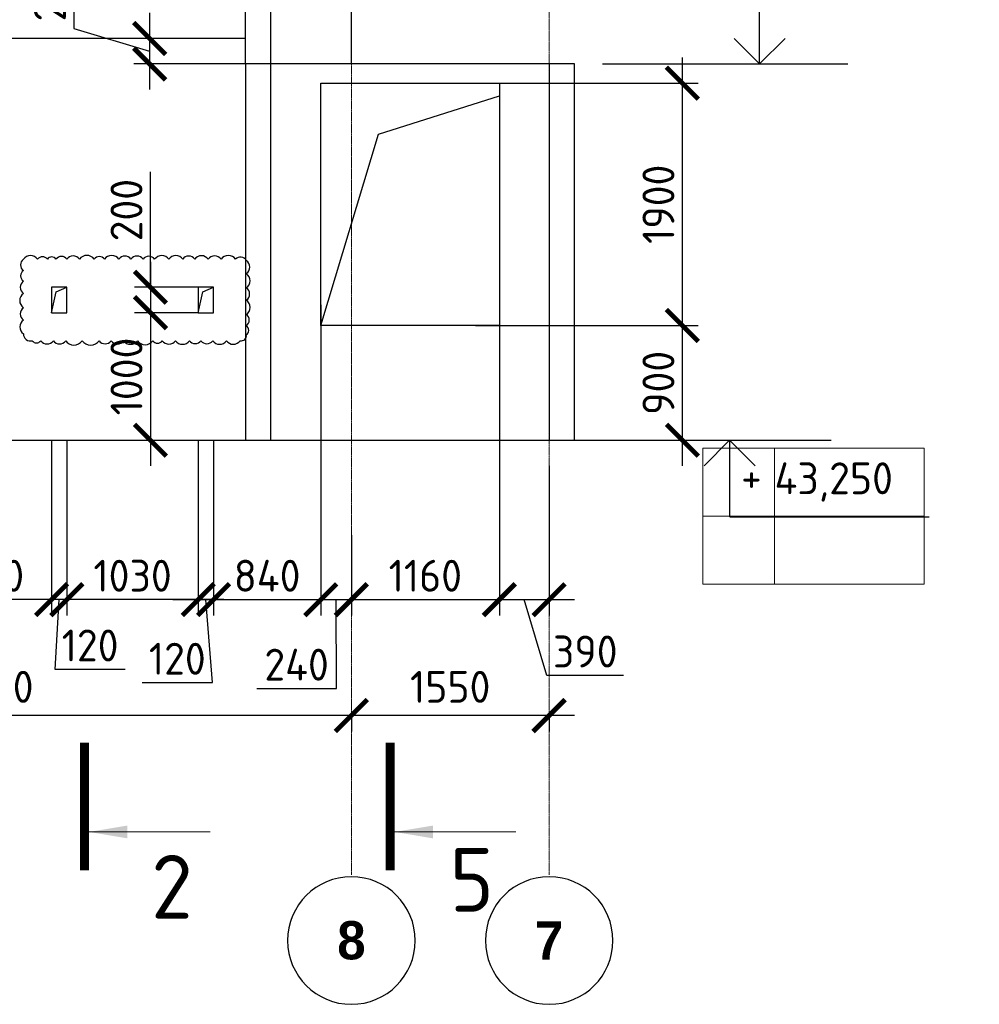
# Model space of a CAD drawing. Header units: millimetres. Extents: x 247266 to 730847, y -636031 to 10052.
# Tile 168 of 256: x 560540 to 568062, y -298620 to -290901. Entities that reach past the tile are written whole.
import ezdxf

# ---------------------------------------------------------------- set-up
doc = ezdxf.new("R2010")
doc.units = ezdxf.units.MM
for name, pattern in [('______5', [1100, 800, -100, 100, -100]), ('________', [0]), ('HIDDEN2', [4.7625, 3.175, -1.5875]), ('осевая', [50.8, 31.75, -6.35, 6.35, -6.35])]:
    doc.linetypes.add(name, pattern=pattern)
for name, color, linetype, lineweight in [('RAZMER', 7, 'Continuous', 15), ('Standard', 7, 'Continuous', 25), ('АС-Таблицы', 7, 'Continuous', 20), ('Оси', 7, '______5', 18), ('отметки', 7, 'Continuous', 18), ('Узлы', 7, 'Continuous', 0)]:
    doc.layers.add(name, color=color, linetype=linetype, lineweight=lineweight)
for name, color, linetype in [('Изменения', 1, 'Continuous'), ('РАЗМЕРЫ', 7, 'Continuous'), ('СПДС_РАЗМЕРЫ', 7, 'Continuous')]:
    doc.layers.add(name, color=color, linetype=linetype)
doc.styles.add('Century Gothic', font='GOTHIC.TTF')
doc.styles.add('GOST-2.304_Type-B', font='GOST_Common.ttf')
doc.styles.add('ГОСТ', font='GOST_Common.ttf')
doc.dimstyles.new('СПДС', dxfattribs={"dimscale": 100, "dimtxt": 2.5, "dimasz": 2.5, "dimexe": 1.25, "dimexo": 0, "dimtad": 1, "dimdec": 0, "dimtxsty": 'GOST-2.304_Type-B', "dimblk": 'ARCHTICK', "dimcen": 2.5, "dimdle": 2, "dimadec": 0, "dimazin": 2, "dimtfac": 0.75, "dimtdec": 0, "dimtmove": 1, "dimatfit": 3, "dimfxl": 1, "dimtolj": 1, "dimarcsym": 1})

# ---------------------------------------------------------------- blocks, each defined once
blk = doc.blocks.new('_ArchTick')
at = {"color": 0, "linetype": 'ByBlock', "const_width": 0.15}
blk.add_lwpolyline([(-0.5, -0.5), (0.5, 0.5)], dxfattribs=at)
blk = doc.blocks.new('*D1082')
at = {"color": 0, "lineweight": -2}
for p, q in [((538706.6, -296143.4), (538706.6, -296018.4)), ((539806.6, -296143.4), (539806.6, -296018.4)), ((540006.6, -296143.4), (538506.6, -296143.4))]:
    blk.add_line(p, q, dxfattribs=at)
at = {"layer": 'DEFPOINTS', "color": 0, "ltscale": 100}
for p in [(538706.6, -296143.4), (538706.6, -296143.4), (539806.6, -296143.4)]:
    blk.add_point(p, dxfattribs=at)
at = {"color": 0, "lineweight": -2, "ltscale": 100, "xscale": 250, "yscale": 250, "zscale": 250, "rotation": 180}
blk.add_blockref('_ArchTick', (538706.6, -296143.4), dxfattribs=at)
at = {"color": 0, "lineweight": -2, "ltscale": 100, "xscale": 250, "yscale": 250, "zscale": 250}
blk.add_blockref('_ArchTick', (539806.6, -296143.4), dxfattribs=at)
at = {"color": 0, "lineweight": 0, "ltscale": 100, "insert": (539256.6, -295918.3), "char_height": 250, "width": 83333.333, "attachment_point": 5, "style": 'GOST-2.304_Type-B'}
blk.add_mtext('\\A1;1100', dxfattribs=at)
blk = doc.blocks.new('*D1083')
at = {"color": 0, "lineweight": -2}
for p, q in [((535706.6, -296143.4), (535706.6, -296018.4)), ((538706.6, -296143.4), (538706.6, -296018.4)), ((538906.6, -296143.4), (535506.6, -296143.4))]:
    blk.add_line(p, q, dxfattribs=at)
at = {"layer": 'DEFPOINTS', "color": 0, "ltscale": 100}
for p in [(535706.6, -296143.4), (535706.6, -296143.4), (538706.6, -296143.4)]:
    blk.add_point(p, dxfattribs=at)
at = {"color": 0, "lineweight": -2, "ltscale": 100, "xscale": 250, "yscale": 250, "zscale": 250, "rotation": 180}
blk.add_blockref('_ArchTick', (535706.6, -296143.4), dxfattribs=at)
at = {"color": 0, "lineweight": -2, "ltscale": 100, "xscale": 250, "yscale": 250, "zscale": 250}
blk.add_blockref('_ArchTick', (538706.6, -296143.4), dxfattribs=at)
at = {"color": 0, "lineweight": 0, "ltscale": 100, "insert": (537231.7, -295918.3), "char_height": 250, "width": 83333.333, "attachment_point": 5, "style": 'GOST-2.304_Type-B'}
blk.add_mtext('\\A1;3000', dxfattribs=at)
blk = doc.blocks.new('*D1084')
at = {"color": 0, "lineweight": -2}
for p, q in [((532606.6, -296567), (532606.6, -296018.4)), ((535706.6, -296143.4), (535706.6, -296018.4)), ((535906.6, -296143.4), (532406.6, -296143.4))]:
    blk.add_line(p, q, dxfattribs=at)
at = {"layer": 'DEFPOINTS', "color": 0, "ltscale": 100}
for p in [(532606.6, -296143.4), (535706.6, -296143.4), (532606.6, -296567)]:
    blk.add_point(p, dxfattribs=at)
at = {"color": 0, "lineweight": -2, "ltscale": 100, "xscale": 250, "yscale": 250, "zscale": 250, "rotation": 180}
blk.add_blockref('_ArchTick', (532606.6, -296143.4), dxfattribs=at)
at = {"color": 0, "lineweight": -2, "ltscale": 100, "xscale": 250, "yscale": 250, "zscale": 250}
blk.add_blockref('_ArchTick', (535706.6, -296143.4), dxfattribs=at)
at = {"color": 0, "lineweight": 0, "ltscale": 100, "insert": (534156.6, -295918.3), "char_height": 250, "width": 83333.333, "attachment_point": 5, "style": 'GOST-2.304_Type-B'}
blk.add_mtext('\\A1;3100', dxfattribs=at)
blk = doc.blocks.new('*D1085')
at = {"color": 0, "lineweight": -2}
for p, q in [((551462.2, -296143.4), (551462.2, -296018.4)), ((552562.2, -296143.4), (552562.2, -296018.4)), ((552762.2, -296143.4), (551262.2, -296143.4))]:
    blk.add_line(p, q, dxfattribs=at)
at = {"layer": 'DEFPOINTS', "color": 0, "ltscale": 100}
for p in [(551462.2, -296143.4), (551462.2, -296143.4), (552562.2, -296143.4)]:
    blk.add_point(p, dxfattribs=at)
at = {"color": 0, "lineweight": -2, "ltscale": 100, "xscale": 250, "yscale": 250, "zscale": 250, "rotation": 180}
blk.add_blockref('_ArchTick', (551462.2, -296143.4), dxfattribs=at)
at = {"color": 0, "lineweight": -2, "ltscale": 100, "xscale": 250, "yscale": 250, "zscale": 250}
blk.add_blockref('_ArchTick', (552562.2, -296143.4), dxfattribs=at)
at = {"color": 0, "lineweight": 0, "ltscale": 100, "insert": (552012.2, -295918.3), "char_height": 250, "width": 83333.333, "attachment_point": 5, "style": 'GOST-2.304_Type-B'}
blk.add_mtext('\\A1;1100', dxfattribs=at)
blk = doc.blocks.new('*D1086')
at = {"color": 0, "lineweight": -2}
for p, q in [((548462.2, -296143.4), (548462.2, -296018.4)), ((551462.2, -296143.4), (551462.2, -296018.4)), ((551662.2, -296143.4), (548262.2, -296143.4))]:
    blk.add_line(p, q, dxfattribs=at)
at = {"layer": 'DEFPOINTS', "color": 0, "ltscale": 100}
for p in [(548462.2, -296143.4), (548462.2, -296143.4), (551462.2, -296143.4)]:
    blk.add_point(p, dxfattribs=at)
at = {"color": 0, "lineweight": -2, "ltscale": 100, "xscale": 250, "yscale": 250, "zscale": 250, "rotation": 180}
blk.add_blockref('_ArchTick', (548462.2, -296143.4), dxfattribs=at)
at = {"color": 0, "lineweight": -2, "ltscale": 100, "xscale": 250, "yscale": 250, "zscale": 250}
blk.add_blockref('_ArchTick', (551462.2, -296143.4), dxfattribs=at)
at = {"color": 0, "lineweight": 0, "ltscale": 100, "insert": (549987.3, -295918.3), "char_height": 250, "width": 83333.333, "attachment_point": 5, "style": 'GOST-2.304_Type-B'}
blk.add_mtext('\\A1;3000', dxfattribs=at)
blk = doc.blocks.new('*D1087')
at = {"color": 0, "lineweight": -2}
for p, q in [((545362.2, -296567), (545362.2, -296018.4)), ((548462.2, -296143.4), (548462.2, -296018.4)), ((548662.2, -296143.4), (545162.2, -296143.4))]:
    blk.add_line(p, q, dxfattribs=at)
at = {"layer": 'DEFPOINTS', "color": 0, "ltscale": 100}
for p in [(545362.2, -296143.4), (548462.2, -296143.4), (545362.2, -296567)]:
    blk.add_point(p, dxfattribs=at)
at = {"color": 0, "lineweight": -2, "ltscale": 100, "xscale": 250, "yscale": 250, "zscale": 250, "rotation": 180}
blk.add_blockref('_ArchTick', (545362.2, -296143.4), dxfattribs=at)
at = {"color": 0, "lineweight": -2, "ltscale": 100, "xscale": 250, "yscale": 250, "zscale": 250}
blk.add_blockref('_ArchTick', (548462.2, -296143.4), dxfattribs=at)
at = {"color": 0, "lineweight": 0, "ltscale": 100, "insert": (546912.2, -295918.3), "char_height": 250, "width": 83333.333, "attachment_point": 5, "style": 'GOST-2.304_Type-B'}
blk.add_mtext('\\A1;3100', dxfattribs=at)
blk = doc.blocks.new('NSY101')
at = {"color": 0, "linetype": 'ByBlock', "lineweight": -2}
blk.add_circle((0, 0), 50, dxfattribs=at)
blk = doc.blocks.new('*D1163')
at = {"color": 0, "lineweight": -2}
for p, q in [((564889.3, -296356.6), (562939.3, -296356.6)), ((563139.3, -296356.6), (563139.3, -296481.6)), ((564689.3, -296356.6), (564689.3, -296481.6))]:
    blk.add_line(p, q, dxfattribs=at)
at = {"layer": 'DEFPOINTS', "color": 0, "ltscale": 100}
for p in [(563139.3, -296356.6), (563139.3, -296356.6), (564689.3, -296356.6)]:
    blk.add_point(p, dxfattribs=at)
at = {"color": 0, "lineweight": -2, "ltscale": 100, "xscale": 250, "yscale": 250, "zscale": 250, "rotation": 180}
blk.add_blockref('_ArchTick', (563139.3, -296356.6), dxfattribs=at)
at = {"color": 0, "lineweight": -2, "ltscale": 100, "xscale": 250, "yscale": 250, "zscale": 250}
blk.add_blockref('_ArchTick', (564689.3, -296356.6), dxfattribs=at)
at = {"color": 0, "lineweight": 0, "ltscale": 100, "insert": (563914.3, -296131.5), "char_height": 250, "width": 83333.333, "attachment_point": 5, "style": 'GOST-2.304_Type-B'}
blk.add_mtext('\\A1;1550', dxfattribs=at)
blk = doc.blocks.new('*D1164')
at = {"color": 0, "lineweight": -2}
for p, q in [((563339.3, -296356.6), (557239.3, -296356.6)), ((557439.3, -296356.6), (557439.3, -296481.6)), ((563139.3, -296356.6), (563139.3, -296481.6))]:
    blk.add_line(p, q, dxfattribs=at)
at = {"layer": 'DEFPOINTS', "color": 0, "ltscale": 100}
for p in [(557439.3, -296356.6), (557439.3, -296356.6), (563139.3, -296356.6)]:
    blk.add_point(p, dxfattribs=at)
at = {"color": 0, "lineweight": -2, "ltscale": 100, "xscale": 250, "yscale": 250, "zscale": 250, "rotation": 180}
blk.add_blockref('_ArchTick', (557439.3, -296356.6), dxfattribs=at)
at = {"color": 0, "lineweight": -2, "ltscale": 100, "xscale": 250, "yscale": 250, "zscale": 250}
blk.add_blockref('_ArchTick', (563139.3, -296356.6), dxfattribs=at)
at = {"color": 0, "lineweight": 0, "ltscale": 100, "insert": (560314.5, -296131.3), "char_height": 250, "width": 83333.333, "attachment_point": 5, "style": 'GOST-2.304_Type-B'}
blk.add_mtext('\\A1;5700', dxfattribs=at)
blk = doc.blocks.new('*D1167')
at = {"layer": 'DEFPOINTS', "color": 0, "ltscale": 100}
for p in [(564299.3, -293138.2), (564689.3, -294398.2), (564689.3, -295447.9)]:
    blk.add_point(p, dxfattribs=at)
at = {"layer": 'РАЗМЕРЫ', "color": 0, "lineweight": -2}
for p, q in [((564299.3, -293138.2), (564299.3, -295572.9)), ((564689.3, -294398.2), (564689.3, -295572.9)), ((564099.3, -295447.9), (564889.3, -295447.9)), ((564672.6, -296042), (564494.3, -295447.9)), ((565273.1, -296042), (564672.6, -296042))]:
    blk.add_line(p, q, dxfattribs=at)
at = {"layer": 'РАЗМЕРЫ', "color": 0, "lineweight": -2, "ltscale": 100, "xscale": 250, "yscale": 250, "zscale": 250, "rotation": 180}
blk.add_blockref('_ArchTick', (564299.3, -295447.9), dxfattribs=at)
at = {"layer": 'РАЗМЕРЫ', "color": 0, "lineweight": -2, "ltscale": 100, "xscale": 250, "yscale": 250, "zscale": 250}
blk.add_blockref('_ArchTick', (564689.3, -295447.9), dxfattribs=at)
at = {"layer": 'РАЗМЕРЫ', "color": 0, "lineweight": 0, "ltscale": 100, "insert": (564972.8, -295854.4), "char_height": 250, "attachment_point": 5, "style": 'GOST-2.304_Type-B'}
blk.add_mtext('\\A1;390', dxfattribs=at)
blk = doc.blocks.new('*D1248')
at = {"layer": 'DEFPOINTS', "color": 0, "ltscale": 100}
for p in [(563139.3, -294942.1), (564299.3, -294934.8), (564299.3, -295447.9)]:
    blk.add_point(p, dxfattribs=at)
at = {"layer": 'РАЗМЕРЫ', "color": 0, "lineweight": -2}
for p, q in [((563139.3, -294942.1), (563139.3, -295572.9)), ((564299.3, -294934.8), (564299.3, -295572.9)), ((562939.3, -295447.9), (564499.3, -295447.9))]:
    blk.add_line(p, q, dxfattribs=at)
at = {"layer": 'РАЗМЕРЫ', "color": 0, "lineweight": -2, "ltscale": 100, "xscale": 250, "yscale": 250, "zscale": 250, "rotation": 180}
blk.add_blockref('_ArchTick', (563139.3, -295447.9), dxfattribs=at)
at = {"layer": 'РАЗМЕРЫ', "color": 0, "lineweight": -2, "ltscale": 100, "xscale": 250, "yscale": 250, "zscale": 250}
blk.add_blockref('_ArchTick', (564299.3, -295447.9), dxfattribs=at)
at = {"layer": 'РАЗМЕРЫ', "color": 0, "lineweight": 0, "ltscale": 100, "insert": (563719.3, -295260.3), "char_height": 250, "attachment_point": 5, "style": 'GOST-2.304_Type-B'}
blk.add_mtext('\\A1;1160', dxfattribs=at)
blk = doc.blocks.new('*D1101')
at = {"layer": 'DEFPOINTS', "color": 0, "ltscale": 100}
for p in [(564112.5, -293298.2), (565733.9, -293298.2), (563894.1, -294198.2)]:
    blk.add_point(p, dxfattribs=at)
at = {"layer": 'РАЗМЕРЫ', "color": 0, "lineweight": -2}
for p, q in [((565733.9, -294398.2), (565733.9, -293098.2)), ((564112.5, -293298.2), (565858.9, -293298.2)), ((563894.1, -294198.2), (565858.9, -294198.2))]:
    blk.add_line(p, q, dxfattribs=at)
at = {"layer": 'РАЗМЕРЫ', "color": 0, "lineweight": -2, "ltscale": 100, "xscale": 250, "yscale": 250, "zscale": 250}
for p, rotation in [((565733.9, -293298.2), 90), ((565733.9, -294198.2), 270)]:
    blk.add_blockref('_ArchTick', p, dxfattribs=dict(at, rotation=rotation))
at = {"layer": 'РАЗМЕРЫ', "color": 0, "lineweight": 0, "ltscale": 100, "insert": (565546.3, -293748.2), "char_height": 250, "attachment_point": 5, "rotation": 90, "style": 'GOST-2.304_Type-B'}
blk.add_mtext('\\A1;900', dxfattribs=at)
blk = doc.blocks.new('*D1102')
at = {"layer": 'DEFPOINTS', "color": 0, "ltscale": 100}
for p in [(564299.3, -291398.2), (565733.9, -291398.2), (564112.5, -293298.2)]:
    blk.add_point(p, dxfattribs=at)
at = {"layer": 'РАЗМЕРЫ', "color": 0, "lineweight": -2}
for p, q in [((565733.9, -293498.2), (565733.9, -291198.2)), ((564299.3, -291398.2), (565858.9, -291398.2)), ((564112.5, -293298.2), (565858.9, -293298.2))]:
    blk.add_line(p, q, dxfattribs=at)
at = {"layer": 'РАЗМЕРЫ', "color": 0, "lineweight": -2, "ltscale": 100, "xscale": 250, "yscale": 250, "zscale": 250}
for p, rotation in [((565733.9, -291398.2), 90), ((565733.9, -293298.2), 270)]:
    blk.add_blockref('_ArchTick', p, dxfattribs=dict(at, rotation=rotation))
at = {"layer": 'РАЗМЕРЫ', "color": 0, "lineweight": 0, "ltscale": 100, "insert": (565546.3, -292348.2), "char_height": 250, "attachment_point": 5, "rotation": 90, "style": 'GOST-2.304_Type-B'}
blk.add_mtext('\\A1;1900', dxfattribs=at)
blk = doc.blocks.new('*D1174')
at = {"color": 0, "lineweight": -2}
for p, q in [((588466.5, -298157.6), (588466.5, -298032.6)), ((589566.5, -298157.6), (589566.5, -298032.6)), ((589766.5, -298157.6), (588266.5, -298157.6))]:
    blk.add_line(p, q, dxfattribs=at)
at = {"layer": 'DEFPOINTS', "color": 0, "ltscale": 100}
for p in [(588466.5, -298157.6), (588466.5, -298157.6), (589566.5, -298157.6)]:
    blk.add_point(p, dxfattribs=at)
at = {"color": 0, "lineweight": -2, "ltscale": 100, "xscale": 250, "yscale": 250, "zscale": 250, "rotation": 180}
blk.add_blockref('_ArchTick', (588466.5, -298157.6), dxfattribs=at)
at = {"color": 0, "lineweight": -2, "ltscale": 100, "xscale": 250, "yscale": 250, "zscale": 250}
blk.add_blockref('_ArchTick', (589566.5, -298157.6), dxfattribs=at)
at = {"color": 0, "lineweight": 0, "ltscale": 100, "insert": (589016.5, -297932.5), "char_height": 250, "width": 83333.333, "attachment_point": 5, "style": 'GOST-2.304_Type-B'}
blk.add_mtext('\\A1;1100', dxfattribs=at)
blk = doc.blocks.new('*D1175')
at = {"color": 0, "lineweight": -2}
for p, q in [((585466.5, -298157.6), (585466.5, -298032.6)), ((588466.5, -298157.6), (588466.5, -298032.6)), ((588666.5, -298157.6), (585266.5, -298157.6))]:
    blk.add_line(p, q, dxfattribs=at)
at = {"layer": 'DEFPOINTS', "color": 0, "ltscale": 100}
for p in [(585466.5, -298157.6), (585466.5, -298157.6), (588466.5, -298157.6)]:
    blk.add_point(p, dxfattribs=at)
at = {"color": 0, "lineweight": -2, "ltscale": 100, "xscale": 250, "yscale": 250, "zscale": 250, "rotation": 180}
blk.add_blockref('_ArchTick', (585466.5, -298157.6), dxfattribs=at)
at = {"color": 0, "lineweight": -2, "ltscale": 100, "xscale": 250, "yscale": 250, "zscale": 250}
blk.add_blockref('_ArchTick', (588466.5, -298157.6), dxfattribs=at)
at = {"color": 0, "lineweight": 0, "ltscale": 100, "insert": (586991.7, -297932.5), "char_height": 250, "width": 83333.333, "attachment_point": 5, "style": 'GOST-2.304_Type-B'}
blk.add_mtext('\\A1;3000', dxfattribs=at)
blk = doc.blocks.new('*D1176')
at = {"color": 0, "lineweight": -2}
for p, q in [((582366.5, -298581.1), (582366.5, -298032.6)), ((585466.5, -298157.6), (585466.5, -298032.6)), ((585666.5, -298157.6), (582166.5, -298157.6))]:
    blk.add_line(p, q, dxfattribs=at)
at = {"layer": 'DEFPOINTS', "color": 0, "ltscale": 100}
for p in [(582366.5, -298157.6), (585466.5, -298157.6), (582366.5, -298581.1)]:
    blk.add_point(p, dxfattribs=at)
at = {"color": 0, "lineweight": -2, "ltscale": 100, "xscale": 250, "yscale": 250, "zscale": 250, "rotation": 180}
blk.add_blockref('_ArchTick', (582366.5, -298157.6), dxfattribs=at)
at = {"color": 0, "lineweight": -2, "ltscale": 100, "xscale": 250, "yscale": 250, "zscale": 250}
blk.add_blockref('_ArchTick', (585466.5, -298157.6), dxfattribs=at)
at = {"color": 0, "lineweight": 0, "ltscale": 100, "insert": (583916.5, -297932.5), "char_height": 250, "width": 83333.333, "attachment_point": 5, "style": 'GOST-2.304_Type-B'}
blk.add_mtext('\\A1;3100', dxfattribs=at)
blk = doc.blocks.new('*T1266')
at = {"layer": 'DEFPOINTS', "color": 8, "linetype": 'ByBlock', "lineweight": 0}
for p, q in [((0, 1066.7), (1734.3, 1066.7)), ((0, 0), (0, 1066.7)), ((561.2, 0), (561.2, 1066.7)), ((1734.3, 0), (1734.3, 1066.7)), ((0, 533.3), (1734.3, 533.3)), ((0, 0), (1734.3, 0))]:
    blk.add_line(p, q, dxfattribs=at)
at = {"layer": 'АС-Таблицы', "color": 0, "char_height": 250, "style": 'ГОСТ'}
for s, insert, width, attachment_point in [('+', (461.2, 966.7), 361.223, 3), ('43,250', (561.2, 800), 1173.087, 4)]:
    blk.add_mtext(s, dxfattribs=dict(at, insert=insert, width=width, attachment_point=attachment_point))
blk = doc.blocks.new('*D2761')
at = {"layer": 'DEFPOINTS', "color": 0, "ltscale": 100}
for p in [(562309.3, -291048.2), (561558.1, -291248.2), (562309.3, -291248.2)]:
    blk.add_point(p, dxfattribs=at)
at = {"layer": 'РАЗМЕРЫ', "color": 0, "lineweight": -2}
for p, q in [((560964, -290369.5), (560964, -290970)), ((561558.1, -290848.2), (561558.1, -291448.2)), ((560964, -290970), (561558.1, -291148.2)), ((562309.3, -291048.2), (561433.1, -291048.2)), ((562309.3, -291248.2), (561433.1, -291248.2))]:
    blk.add_line(p, q, dxfattribs=at)
at = {"layer": 'РАЗМЕРЫ', "color": 0, "lineweight": -2, "ltscale": 100, "xscale": 250, "yscale": 250, "zscale": 250}
for p, rotation in [((561558.1, -291048.2), 90), ((561558.1, -291248.2), 270)]:
    blk.add_blockref('_ArchTick', p, dxfattribs=dict(at, rotation=rotation))
at = {"layer": 'РАЗМЕРЫ', "color": 0, "lineweight": 0, "ltscale": 100, "insert": (560776.4, -290669.7), "char_height": 250, "attachment_point": 5, "rotation": 90, "style": 'GOST-2.304_Type-B'}
blk.add_mtext('\\A1;200', dxfattribs=at)
blk = doc.blocks.new('*D2857')
at = {"layer": 'DEFPOINTS', "color": 0, "ltscale": 100}
for p in [(562509.3, -290179.8), (562509.3, -291248.2), (563139.3, -291248.2)]:
    blk.add_point(p, dxfattribs=at)
at = {"layer": 'РАЗМЕРЫ', "color": 0, "lineweight": -2}
for p, q in [((562509.3, -291248.2), (562509.3, -290054.8)), ((563139.3, -291248.2), (563139.3, -290054.8)), ((563339.3, -290179.8), (562309.3, -290179.8))]:
    blk.add_line(p, q, dxfattribs=at)
at = {"layer": 'РАЗМЕРЫ', "color": 0, "lineweight": -2, "ltscale": 100, "xscale": 250, "yscale": 250, "zscale": 250, "rotation": 180}
blk.add_blockref('_ArchTick', (562509.3, -290179.8), dxfattribs=at)
at = {"layer": 'РАЗМЕРЫ', "color": 0, "lineweight": -2, "ltscale": 100, "xscale": 250, "yscale": 250, "zscale": 250}
blk.add_blockref('_ArchTick', (563139.3, -290179.8), dxfattribs=at)
at = {"layer": 'РАЗМЕРЫ', "color": 0, "lineweight": 0, "ltscale": 100, "insert": (562824.3, -289992.1), "char_height": 250, "attachment_point": 5, "style": 'GOST-2.304_Type-B'}
blk.add_mtext('\\A1;630', dxfattribs=at)
blk = doc.blocks.new('*D2858')
at = {"layer": 'DEFPOINTS', "color": 0, "ltscale": 100}
for p in [(562309.3, -290179.8), (562309.3, -291248.2), (562509.3, -291248.2)]:
    blk.add_point(p, dxfattribs=at)
at = {"layer": 'РАЗМЕРЫ', "color": 0, "lineweight": -2}
for p, q in [((562512.5, -289835.9), (562409.3, -290179.8)), ((563113, -289835.9), (562512.5, -289835.9)), ((562309.3, -291248.2), (562309.3, -290054.8)), ((562509.3, -291248.2), (562509.3, -290054.8)), ((562709.3, -290179.8), (562109.3, -290179.8))]:
    blk.add_line(p, q, dxfattribs=at)
at = {"layer": 'РАЗМЕРЫ', "color": 0, "lineweight": -2, "ltscale": 100, "xscale": 250, "yscale": 250, "zscale": 250, "rotation": 180}
blk.add_blockref('_ArchTick', (562309.3, -290179.8), dxfattribs=at)
at = {"layer": 'РАЗМЕРЫ', "color": 0, "lineweight": -2, "ltscale": 100, "xscale": 250, "yscale": 250, "zscale": 250}
blk.add_blockref('_ArchTick', (562509.3, -290179.8), dxfattribs=at)
at = {"layer": 'РАЗМЕРЫ', "color": 0, "lineweight": 0, "ltscale": 100, "insert": (562812.7, -289648.3), "char_height": 250, "attachment_point": 5, "style": 'GOST-2.304_Type-B'}
blk.add_mtext('\\A1;200', dxfattribs=at)
blk = doc.blocks.new('*D2859')
at = {"layer": 'DEFPOINTS', "color": 0, "ltscale": 100}
for p in [(557739.3, -290176.3), (557739.3, -291048.2), (562309.3, -291048.2)]:
    blk.add_point(p, dxfattribs=at)
at = {"layer": 'РАЗМЕРЫ', "color": 0, "lineweight": -2}
for p, q in [((557739.3, -291048.2), (557739.3, -290051.3)), ((562309.3, -291048.2), (562309.3, -290051.3)), ((562509.3, -290176.3), (557539.3, -290176.3))]:
    blk.add_line(p, q, dxfattribs=at)
at = {"layer": 'РАЗМЕРЫ', "color": 0, "lineweight": -2, "ltscale": 100, "xscale": 250, "yscale": 250, "zscale": 250, "rotation": 180}
blk.add_blockref('_ArchTick', (557739.3, -290176.3), dxfattribs=at)
at = {"layer": 'РАЗМЕРЫ', "color": 0, "lineweight": -2, "ltscale": 100, "xscale": 250, "yscale": 250, "zscale": 250}
blk.add_blockref('_ArchTick', (562309.3, -290176.3), dxfattribs=at)
at = {"layer": 'РАЗМЕРЫ', "color": 0, "lineweight": 0, "ltscale": 100, "insert": (560024.3, -289988.4), "char_height": 250, "attachment_point": 5, "style": 'GOST-2.304_Type-B'}
blk.add_mtext('\\A1;4570', dxfattribs=at)
blk = doc.blocks.new('*D3773')
at = {"layer": 'DEFPOINTS', "color": 0, "ltscale": 100}
for p in [(562899.3, -293137), (563139.3, -294942.1), (563139.3, -295447.9)]:
    blk.add_point(p, dxfattribs=at)
at = {"layer": 'СПДС_РАЗМЕРЫ', "color": 0, "lineweight": -2}
for p, q in [((562899.3, -293137), (562899.3, -295572.9)), ((563139.3, -294942.1), (563139.3, -295572.9)), ((562699.3, -295447.9), (563339.3, -295447.9)), ((563022.6, -296145.1), (563019.3, -295447.9)), ((562397.1, -296145.1), (563022.6, -296145.1))]:
    blk.add_line(p, q, dxfattribs=at)
at = {"layer": 'СПДС_РАЗМЕРЫ', "color": 0, "lineweight": -2, "ltscale": 100, "xscale": 250, "yscale": 250, "zscale": 250, "rotation": 180}
blk.add_blockref('_ArchTick', (562899.3, -295447.9), dxfattribs=at)
at = {"layer": 'СПДС_РАЗМЕРЫ', "color": 0, "lineweight": -2, "ltscale": 100, "xscale": 250, "yscale": 250, "zscale": 250}
blk.add_blockref('_ArchTick', (563139.3, -295447.9), dxfattribs=at)
at = {"layer": 'СПДС_РАЗМЕРЫ', "color": 0, "lineweight": 0, "ltscale": 100, "insert": (562709.9, -295957.5), "char_height": 250, "attachment_point": 5, "style": 'GOST-2.304_Type-B'}
blk.add_mtext('\\A1;240', dxfattribs=at)
blk = doc.blocks.new('*D3774')
at = {"layer": 'DEFPOINTS', "color": 0, "ltscale": 100}
for p in [(559739.3, -294198.2), (560789.3, -294198.2), (559739.3, -295447.9)]:
    blk.add_point(p, dxfattribs=at)
at = {"layer": 'СПДС_РАЗМЕРЫ', "color": 0, "lineweight": -2}
for p, q in [((559739.3, -294198.2), (559739.3, -295572.9)), ((560789.3, -294198.2), (560789.3, -295572.9)), ((560989.3, -295447.9), (559539.3, -295447.9))]:
    blk.add_line(p, q, dxfattribs=at)
at = {"layer": 'СПДС_РАЗМЕРЫ', "color": 0, "lineweight": -2, "ltscale": 100, "xscale": 250, "yscale": 250, "zscale": 250, "rotation": 180}
blk.add_blockref('_ArchTick', (559739.3, -295447.9), dxfattribs=at)
at = {"layer": 'СПДС_РАЗМЕРЫ', "color": 0, "lineweight": -2, "ltscale": 100, "xscale": 250, "yscale": 250, "zscale": 250}
blk.add_blockref('_ArchTick', (560789.3, -295447.9), dxfattribs=at)
at = {"layer": 'СПДС_РАЗМЕРЫ', "color": 0, "lineweight": 0, "ltscale": 100, "insert": (560264.3, -295260.3), "char_height": 250, "attachment_point": 5, "style": 'GOST-2.304_Type-B'}
blk.add_mtext('\\A1;1050', dxfattribs=at)
blk = doc.blocks.new('*D3775')
at = {"layer": 'DEFPOINTS', "color": 0, "ltscale": 100}
for p in [(560789.3, -294198.2), (560909.3, -294198.2), (560789.3, -295447.9)]:
    blk.add_point(p, dxfattribs=at)
at = {"layer": 'СПДС_РАЗМЕРЫ', "color": 0, "lineweight": -2}
for p, q in [((560789.3, -294198.2), (560789.3, -295572.9)), ((560909.3, -294198.2), (560909.3, -295572.9)), ((561109.3, -295447.9), (560589.3, -295447.9)), ((560816.3, -295994.7), (560849.3, -295447.9)), ((561366.7, -295994.7), (560816.3, -295994.7))]:
    blk.add_line(p, q, dxfattribs=at)
at = {"layer": 'СПДС_РАЗМЕРЫ', "color": 0, "lineweight": -2, "ltscale": 100, "xscale": 250, "yscale": 250, "zscale": 250}
blk.add_blockref('_ArchTick', (560789.3, -295447.9), dxfattribs=at)
at = {"layer": 'СПДС_РАЗМЕРЫ', "color": 0, "lineweight": -2, "ltscale": 100, "xscale": 250, "yscale": 250, "zscale": 250, "rotation": 180}
blk.add_blockref('_ArchTick', (560909.3, -295447.9), dxfattribs=at)
at = {"layer": 'СПДС_РАЗМЕРЫ', "color": 0, "lineweight": 0, "ltscale": 100, "insert": (561091.5, -295807.1), "char_height": 250, "attachment_point": 5, "style": 'GOST-2.304_Type-B'}
blk.add_mtext('\\A1;120', dxfattribs=at)
blk = doc.blocks.new('*D3776')
at = {"layer": 'DEFPOINTS', "color": 0, "ltscale": 100}
for p in [(560909.3, -294198.2), (561939.3, -294198.2), (560909.3, -295447.9)]:
    blk.add_point(p, dxfattribs=at)
at = {"layer": 'СПДС_РАЗМЕРЫ', "color": 0, "lineweight": -2}
for p, q in [((560909.3, -294198.2), (560909.3, -295572.9)), ((561939.3, -294198.2), (561939.3, -295572.9)), ((562139.3, -295447.9), (560709.3, -295447.9))]:
    blk.add_line(p, q, dxfattribs=at)
at = {"layer": 'СПДС_РАЗМЕРЫ', "color": 0, "lineweight": -2, "ltscale": 100, "xscale": 250, "yscale": 250, "zscale": 250, "rotation": 180}
blk.add_blockref('_ArchTick', (560909.3, -295447.9), dxfattribs=at)
at = {"layer": 'СПДС_РАЗМЕРЫ', "color": 0, "lineweight": -2, "ltscale": 100, "xscale": 250, "yscale": 250, "zscale": 250}
blk.add_blockref('_ArchTick', (561939.3, -295447.9), dxfattribs=at)
at = {"layer": 'СПДС_РАЗМЕРЫ', "color": 0, "lineweight": 0, "ltscale": 100, "insert": (561424.3, -295260.3), "char_height": 250, "attachment_point": 5, "style": 'GOST-2.304_Type-B'}
blk.add_mtext('\\A1;1030', dxfattribs=at)
blk = doc.blocks.new('*D3777')
at = {"layer": 'DEFPOINTS', "color": 0, "ltscale": 100}
for p in [(562899.3, -293298.2), (562059.3, -294198.2), (562899.3, -295447.9)]:
    blk.add_point(p, dxfattribs=at)
at = {"layer": 'СПДС_РАЗМЕРЫ', "color": 0, "lineweight": -2}
for p, q in [((562899.3, -293298.2), (562899.3, -295572.9)), ((562059.3, -294198.2), (562059.3, -295572.9)), ((561859.3, -295447.9), (563099.3, -295447.9))]:
    blk.add_line(p, q, dxfattribs=at)
at = {"layer": 'СПДС_РАЗМЕРЫ', "color": 0, "lineweight": -2, "ltscale": 100, "xscale": 250, "yscale": 250, "zscale": 250, "rotation": 180}
blk.add_blockref('_ArchTick', (562059.3, -295447.9), dxfattribs=at)
at = {"layer": 'СПДС_РАЗМЕРЫ', "color": 0, "lineweight": -2, "ltscale": 100, "xscale": 250, "yscale": 250, "zscale": 250}
blk.add_blockref('_ArchTick', (562899.3, -295447.9), dxfattribs=at)
at = {"layer": 'СПДС_РАЗМЕРЫ', "color": 0, "lineweight": 0, "ltscale": 100, "insert": (562479.3, -295260.3), "char_height": 250, "attachment_point": 5, "style": 'GOST-2.304_Type-B'}
blk.add_mtext('\\A1;840', dxfattribs=at)
blk = doc.blocks.new('*D3778')
at = {"layer": 'DEFPOINTS', "color": 0, "ltscale": 100}
for p in [(561939.3, -294198.2), (562059.3, -294198.2), (562059.3, -295447.9)]:
    blk.add_point(p, dxfattribs=at)
at = {"layer": 'СПДС_РАЗМЕРЫ', "color": 0, "lineweight": -2}
for p, q in [((561939.3, -294198.2), (561939.3, -295572.9)), ((562059.3, -294198.2), (562059.3, -295572.9)), ((561739.3, -295447.9), (562259.3, -295447.9)), ((562050.2, -296098.7), (561999.3, -295447.9)), ((561499.8, -296098.7), (562050.2, -296098.7))]:
    blk.add_line(p, q, dxfattribs=at)
at = {"layer": 'СПДС_РАЗМЕРЫ', "color": 0, "lineweight": -2, "ltscale": 100, "xscale": 250, "yscale": 250, "zscale": 250}
blk.add_blockref('_ArchTick', (561939.3, -295447.9), dxfattribs=at)
at = {"layer": 'СПДС_РАЗМЕРЫ', "color": 0, "lineweight": -2, "ltscale": 100, "xscale": 250, "yscale": 250, "zscale": 250, "rotation": 180}
blk.add_blockref('_ArchTick', (562059.3, -295447.9), dxfattribs=at)
at = {"layer": 'СПДС_РАЗМЕРЫ', "color": 0, "lineweight": 0, "ltscale": 100, "insert": (561775, -295911.1), "char_height": 250, "attachment_point": 5, "style": 'GOST-2.304_Type-B'}
blk.add_mtext('\\A1;120', dxfattribs=at)

msp = doc.modelspace()

# ---------------------------------------------------------------- linework, layer by layer
at = {"linetype": 'HIDDEN2', "transparency": 33554687}
for points in [[(562509.34, -291248.21), (562309.34, -291248.21), (562309.34, -294198.21), (562509.34, -294198.21)], [(564889.34, -291248.21), (564689.34, -291248.21), (564689.34, -294198.21), (564889.34, -294198.21)]]:
    msp.add_lwpolyline(points, close=True, dxfattribs=at)
for points in [[(565107.48, -291248.21), (566931.15, -291248.21)], [(566052.17, -291248.21), (566886.74, -291248.21)], [(566196.62, -291248.21), (567031.19, -291248.21)], [(565077.3, -294198.21), (566900.97, -294198.21)]]:
    msp.add_lwpolyline(points)
at = {"layer": 'RAZMER', "ltscale": 100}
for p, q in [((566106.08, -294797.34), (567668.58, -294797.34)), ((566106.08, -294797.34), (567668.58, -294797.34)), ((566106.08, -294799.98), (567668.58, -294799.98))]:
    msp.add_line(p, q, dxfattribs=at)
at = {"layer": 'Standard', "linetype": '________', "lineweight": 30, "transparency": 33554687}
for p, q in [((564889.34, -294198.21), (564889.34, -291248.21)), ((560909.34, -292998.21), (560789.34, -292998.21)), ((560789.34, -292998.21), (560789.34, -293198.21)), ((560909.34, -293198.21), (560909.34, -292998.21)), ((562059.34, -292998.21), (561939.34, -292998.21)), ((561939.34, -292998.21), (561939.34, -293198.21)), ((562059.34, -293198.21), (562059.34, -292998.21)), ((560789.34, -293198.21), (560909.34, -293198.21)), ((561939.34, -293198.21), (562059.34, -293198.21)), ((558339.34, -294198.21), (564889.34, -294198.21))]:
    msp.add_line(p, q, dxfattribs=at)
msp.add_lwpolyline([(564889.34, -291248.21), (562309.34, -291248.21), (562309.34, -291048.21), (558339.34, -291048.21)], dxfattribs=at)
msp.add_lwpolyline([(562899.34, -291398.21), (564299.34, -291398.21), (564299.34, -293298.21), (562899.34, -293298.21)], close=True, dxfattribs=at)
at = {"layer": 'Изменения'}
msp.add_lwpolyline([(560568.61, -292778.92, 0.5205671), (560568.61, -292866.9, 0.5205671), (560568.61, -292950.45, 0.5205671), (560568.61, -293047.97, 0.5205671), (560568.61, -293159.06, 0.5205671), (560568.61, -293257.03, 0.5205671), (560568.61, -293362.66, 0.5205671), (560638.33, -293417.7, 0.5205671), (560705.19, -293417.7, 0.5205671), (560803.33, -293417.7, 0.5205671), (560899.88, -293417.7, 0.5205671), (561029.21, -293417.7, 0.5205671), (561161.81, -293417.7, 0.5205671), (561256.27, -293417.7, 0.5205671), (561354.23, -293417.7, 0.5205671), (561462.02, -293417.7, 0.5205671), (561583.21, -293417.7, 0.5205671), (561657.29, -293417.7, 0.5205671), (561761.58, -293417.7, 0.5205671), (561870.68, -293417.7, 0.5205671), (561959.43, -293417.7, 0.5205671), (562052.36, -293417.7, 0.5205671), (562160.7, -293417.7, 0.5205671), (562267.17, -293417.7, 0.5205671), (562315.99, -293372.27, 0.5205671), (562315.99, -293300.5, 0.5205671), (562315.99, -293212.45, 0.5205671), (562315.99, -293100.51, 0.5205671), (562315.99, -293003.21, 0.5205671), (562315.99, -292892.03, 0.5205671), (562315.99, -292788.69, 0.5205671), (562231.51, -292778.92, 0.5205671), (562118.61, -292778.92, 0.5205671), (562016.15, -292778.92, 0.5205671), (561911.16, -292778.92, 0.5205671), (561817.4, -292778.92, 0.5205671), (561709, -292778.92, 0.5205671), (561597.46, -292778.92, 0.5205671), (561506.33, -292778.92, 0.5205671), (561411.56, -292778.92, 0.5205671), (561316.64, -292778.92, 0.5205671), (561203.48, -292778.92, 0.5205671), (561123.51, -292778.92, 0.5205671), (561007.91, -292778.92, 0.5205671), (560909.3, -292778.92, 0.5205671), (560823.89, -292778.92, 0.5205671), (560756.36, -292778.92, 0.5205671), (560679.3, -292778.92, 0.5205671)], format="xyb", close=True, dxfattribs=at)
at = {"layer": 'Оси', "linetype": 'осевая', "lineweight": 0, "ltscale": 0.3, "transparency": 33554687}
for p, q in [((563139.34, -289248.45), (563139.34, -297604.56)), ((564689.34, -289248.45), (564689.34, -297604.56))]:
    msp.add_line(p, q, dxfattribs=at)
at = {"layer": 'отметки', "linetype": 'Continuous', "lineweight": 25, "ltscale": 100}
for p, q in [((566339.47, -291248.21), (566339.47, -290648.21)), ((566104.55, -294198.21), (566104.55, -294798.21))]:
    msp.add_line(p, q, dxfattribs=at)
for points in [[(566139.47, -291048.21), (566339.47, -291248.21), (566539.47, -291048.21)], [(565904.55, -294398.21), (566104.55, -294198.21), (566304.55, -294398.21)]]:
    msp.add_lwpolyline(points, dxfattribs=at)
at = {"layer": 'РАЗМЕРЫ'}
for p, q in [((560824.49, -293034.6), (560909.34, -292998.21)), ((561974.49, -293034.6), (562059.34, -292998.21)), ((560789.34, -293198.21), (560824.49, -293034.6)), ((561939.34, -293198.21), (561974.49, -293034.6))]:
    msp.add_line(p, q, dxfattribs=at)
msp.add_lwpolyline([(562899.34, -293298.21), (563352.94, -291799.54), (564299.34, -291498.21)], dxfattribs=at)
at = {"layer": 'СПДС_РАЗМЕРЫ', "ltscale": 100}
for p, q in [((561564.34, -292998.21), (561564.34, -292093.84)), ((561564.34, -292798.21), (561564.34, -293398.21)), ((561939.34, -292998.21), (561439.34, -292998.21)), ((561564.34, -292998.21), (561564.34, -294398.21)), ((561939.34, -293198.21), (561439.34, -293198.21)), ((561939.34, -293198.21), (561439.34, -293198.21))]:
    msp.add_line(p, q, dxfattribs=at)
at = {"layer": 'Узлы', "linetype": 'Continuous', "lineweight": 0}
for p, q in [((561083.02, -297269.12, 200), (562033.02, -297269.12, 200)), ((563478.58, -297269.12, 200), (564428.58, -297269.12, 200))]:
    msp.add_line(p, q, dxfattribs=at)
at = {"layer": 'Узлы', "linetype": 'Continuous', "lineweight": 0, "const_width": 70, "elevation": 200}
for points in [[(561048.02, -297569.12), (561048.02, -296569.12)], [(563443.58, -297569.12), (563443.58, -296569.12)]]:
    msp.add_lwpolyline(points, dxfattribs=at)
at = {"layer": 'Узлы', "linetype": 'Continuous', "lineweight": 0}
for points in [[(561083.02, -297269.12, 200), (561383.47, -297319.4, 200), (561383.47, -297218.84, 200)], [(563478.58, -297269.12, 200), (563779.03, -297319.4, 200), (563779.03, -297218.84, 200)]]:
    msp.add_solid(points, dxfattribs=at)

# ---------------------------------------------------------------- block references
msp.add_blockref('*T1266', (565895.13, -295325.71))
at = {"layer": 'Оси', "linetype": 'Continuous', "lineweight": 25, "transparency": 33554687, "xscale": -9.999999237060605, "yscale": 9.999999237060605, "zscale": 9.999999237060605}
for p in [(563139.89, -298120.44), (564689.89, -298120.44)]:
    msp.add_blockref('NSY101', p, dxfattribs=at)
at = {"layer": 'СПДС_РАЗМЕРЫ', "ltscale": 100, "xscale": 250, "yscale": 250, "zscale": 250}
for p, rotation in [((561564.34, -292998.21), 90), ((561564.34, -293198.21), 270), ((561564.34, -293198.21), 90), ((561564.34, -294198.21), 270)]:
    msp.add_blockref('_ArchTick', p, dxfattribs=dict(at, rotation=rotation))

# ---------------------------------------------------------------- texts
at = {"layer": 'Оси', "linetype": 'Continuous', "lineweight": 25, "transparency": 33554687, "char_height": 300, "width": 385, "attachment_point": 5, "style": 'Century Gothic'}
for s, insert in [('\\A1;{\\fCentury Gothic|i0|b1;\\H300.000000;\\W1.000000;\\C16;8}\\P', (563139.89, -298120.44)), ('\\A1;{\\fCentury Gothic|i0|b1;\\H300.000000;\\W1.000000;\\C16;7}\\P', (564689.89, -298120.44))]:
    msp.add_mtext(s, dxfattribs=dict(at, insert=insert))
at = {"layer": 'СПДС_РАЗМЕРЫ', "ltscale": 100, "char_height": 250, "attachment_point": 5, "rotation": 90, "style": 'GOST-2.304_Type-B'}
for s, insert in [('\\A1;200', (561376.72, -292394.08)), ('\\A1;1000', (561376.72, -293698.21))]:
    msp.add_mtext(s, dxfattribs=dict(at, insert=insert))
at = {"layer": 'Узлы', "linetype": 'Continuous', "lineweight": 0, "char_height": 500, "attachment_point": 5, "style": 'GOST-2.304_Type-B'}
for s, insert in [('5', (564083.44, -297643.96, 200)), ('2', (561733.02, -297699.12, 200))]:
    msp.add_mtext_dynamic_manual_height_columns(s, width=723.8798, gutter_width=25, heights=[0], dxfattribs=dict(at, insert=insert))

# ---------------------------------------------------------------- dimensions: what is measured, and where the dimension line sits
at = {"lineweight": 0}
for base, p1, p2, picture, middle in [((532606.6, -296143.42), (535706.6, -296143.42), (532606.6, -296566.95), '*D1084', (534156.6, -296143.42)), ((535706.6, -296143.42), (538706.6, -296143.42), (535706.6, -296143.42), '*D1083', (537231.75, -296143.42)), ((538706.6, -296143.42), (539806.6, -296143.42), (538706.6, -296143.42), '*D1082', (539256.6, -296143.42)), ((545362.16, -296143.42), (548462.16, -296143.42), (545362.16, -296566.95), '*D1087', (546912.16, -296143.42)), ((548462.16, -296143.42), (551462.16, -296143.42), (548462.16, -296143.42), '*D1086', (549987.32, -296143.42)), ((551462.16, -296143.42), (552562.16, -296143.42), (551462.16, -296143.42), '*D1085', (552012.16, -296143.42)), ((557439.34, -296356.63), (563139.34, -296356.63), (557439.34, -296356.63), '*D1164', (560314.5, -296356.63)), ((563139.34, -296356.63), (564689.34, -296356.63), (563139.34, -296356.63), '*D1163', (563914.34, -296356.63)), ((582366.51, -298157.59), (585466.51, -298157.59), (582366.51, -298581.12), '*D1176', (583916.51, -298157.59)), ((585466.51, -298157.59), (588466.51, -298157.59), (585466.51, -298157.59), '*D1175', (586991.66, -298157.59)), ((588466.51, -298157.59), (589566.51, -298157.59), (588466.51, -298157.59), '*D1174', (589016.51, -298157.59))]:
    dim = msp.add_linear_dim(base=base, p1=p1, p2=p2, angle=180, dimstyle='СПДС', override={"dimgap": 1}, dxfattribs=at)
    dim.commit()
    dim.dimension.update_dxf_attribs({"geometry": picture, "text_midpoint": middle, "dimtype": 160})
at = {"layer": 'РАЗМЕРЫ', "lineweight": 0}
for base, p1, p2, picture, middle in [((562309.34, -290179.76), (562509.34, -291248.21), (562309.34, -291248.21), '*D2858', (562575.01, -289648.26)), ((557739.34, -290176.3), (562309.34, -291048.21), (557739.34, -291048.21), '*D2859', (560024.34, -289988.43)), ((562509.34, -290179.76), (563139.34, -291248.21), (562509.34, -291248.21), '*D2857', (562824.34, -289992.13)), ((564689.34, -295447.92), (564299.34, -293138.21), (564689.34, -294398.21), '*D1167', (564735.08, -295854.42)), ((564299.34, -295447.92), (563139.34, -294942.06), (564299.34, -294934.79), '*D1248', (563719.34, -295260.29))]:
    dim = msp.add_linear_dim(base=base, p1=p1, p2=p2, dimstyle='СПДС', dxfattribs=at)
    dim.commit()
    dim.dimension.update_dxf_attribs({"geometry": picture, "text_midpoint": middle})
for base, p1, p2, picture, middle in [((561558.1, -291248.21), (562309.34, -291048.21), (562309.34, -291248.21), '*D2761', (560776.35, -290907.47)), ((565733.88, -291398.21), (564112.54, -293298.21), (564299.34, -291398.21), '*D1102', (565546.25, -292348.21)), ((565733.88, -293298.21), (563894.06, -294198.21), (564112.54, -293298.21), '*D1101', (565546.25, -293748.21))]:
    dim = msp.add_linear_dim(base=base, p1=p1, p2=p2, angle=90, dimstyle='СПДС', dxfattribs=at)
    dim.commit()
    dim.dimension.update_dxf_attribs({"geometry": picture, "text_midpoint": middle})
at = {"layer": 'СПДС_РАЗМЕРЫ', "lineweight": 0}
for base, p1, p2, picture, middle in [((563139.34, -295447.92), (562899.34, -293137.04), (563139.34, -294942.06), '*D3773', (562960.11, -296145.12)), ((559739.34, -295447.92), (560789.34, -294198.21), (559739.34, -294198.21), '*D3774', (560264.34, -295447.92)), ((560789.34, -295447.92), (560909.34, -294198.21), (560789.34, -294198.21), '*D3775', (560878.78, -295994.68)), ((560909.34, -295447.92), (561939.34, -294198.21), (560909.34, -294198.21), '*D3776', (561424.34, -295447.92))]:
    dim = msp.add_linear_dim(base=base, p1=p1, p2=p2, dimstyle='СПДС', dxfattribs=at)
    dim.commit()
    dim.dimension.update_dxf_attribs({"geometry": picture, "text_midpoint": middle, "dimtype": 160})
for base, p1, p2, picture, middle in [((562899.34, -295447.92), (562059.34, -294198.21), (562899.34, -293298.21), '*D3777', (562479.34, -295447.92)), ((562059.34, -295447.92), (561939.34, -294198.21), (562059.34, -294198.21), '*D3778', (561987.71, -296098.69))]:
    dim = msp.add_linear_dim(base=base, p1=p1, p2=p2, angle=180, dimstyle='СПДС', dxfattribs=at)
    dim.commit()
    dim.dimension.update_dxf_attribs({"geometry": picture, "text_midpoint": middle, "dimtype": 160})

doc.saveas('drawing.dxf')
